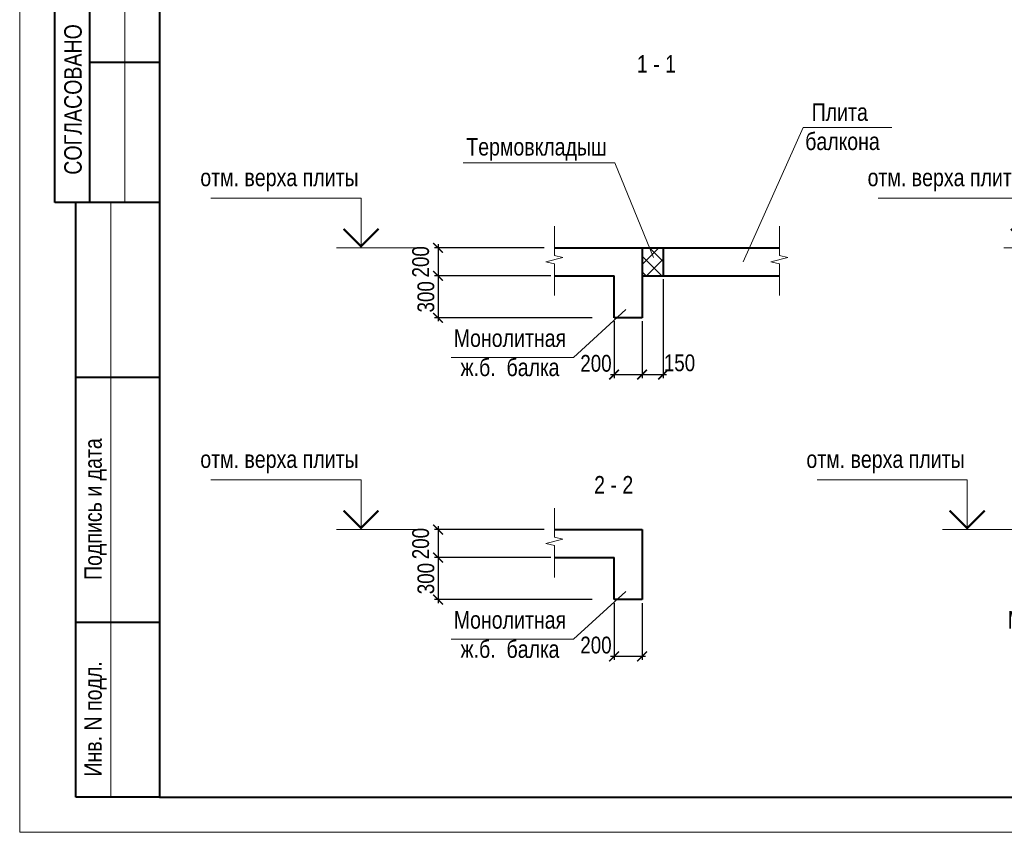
# Model space of a CAD drawing. Header units: inches. Extents: x -8638239 to -8523853, y 3840912 to 4564380.
# Tile 69 of 106: x -8612184 to -8584045, y 4325646 to 4348868. Entities that reach past the tile are written whole.
import ezdxf
from ezdxf.enums import TextEntityAlignment as Align

# ---------------------------------------------------------------- set-up
doc = ezdxf.new("R2010")
doc.units = ezdxf.units.IN
doc.header["$LTSCALE"] = 1000
doc.header["$MEASUREMENT"] = 0
for name, color, linetype, lineweight in [('СК-050-П(литы перекрытия)', 3, 'Continuous', 40), ('СК-110-О-РАЗМЕРЫ', 7, 'Continuous', 15), ('СК-200-Р(амка)', 7, 'Continuous', 40), ('СК-210-Р-РАМКА ЛИНИИ ТОНКИЕ', 7, 'Continuous', 15), ('СК-220-Р-РАМКА ТЕКСТ', 7, 'Continuous', 15), ('СК-400-Т(екст)', 7, 'Continuous', 20), ('СК-600-Ш(триховка)', 250, 'Continuous', 13)]:
    doc.layers.add(name, color=color, linetype=linetype, lineweight=lineweight)
doc.styles.add('RUSS', font='arial.ttf', dxfattribs={"width": 0.8})
doc.dimstyles.new('50', dxfattribs={"dimtxt": 480, "dimasz": 280, "dimexe": 100, "dimexo": 100, "dimgap": 100, "dimtad": 1, "dimdec": 0, "dimlfac": 0.25, "dimzin": 0, "dimdsep": 46, "dimtxsty": 'RUSS', "dimblk": 'ARCHTICK', "dimcen": 0.09, "dimdle": 100, "dimclrd": 7, "dimclre": 7, "dimclrt": 7, "dimadec": 0, "dimazin": 0, "dimtfac": 1, "dimtdec": 0, "dimtmove": 2, "dimatfit": 3, "dimldrblk": 'ARCHTICK', "dimfxl": 1, "dimtolj": 1, "dimtzin": 0, "dimarcsym": 0})

# ---------------------------------------------------------------- blocks, each defined once
blk = doc.blocks.new('_ArchTick')
at = {"color": 0, "linetype": 'ByBlock', "const_width": 0.15}
blk.add_lwpolyline([(-0.5, -0.5), (0.5, 0.5)], dxfattribs=at)
blk = doc.blocks.new('*D59')
at = {"layer": 'Defpoints', "color": 0, "transparency": 16777216}
for p in [(-8597100, 4342349), (-8600228, 4341549), (-8596904, 4341549)]:
    blk.add_point(p, dxfattribs=at)
at = {"layer": 'СК-110-О-РАЗМЕРЫ', "color": 7, "lineweight": -2, "transparency": 16777216}
for p, q in [((-8597200, 4342349), (-8600328, 4342349)), ((-8600228, 4342449), (-8600228, 4341449)), ((-8597004, 4341549), (-8600328, 4341549))]:
    blk.add_line(p, q, dxfattribs=at)
at = {"layer": 'СК-110-О-РАЗМЕРЫ', "color": 7, "lineweight": -2, "transparency": 16777216, "xscale": 280, "yscale": 280, "zscale": 280}
for p, rotation in [((-8600228, 4342349), 90), ((-8600228, 4341549), 270)]:
    blk.add_blockref('_ArchTick', p, dxfattribs=dict(at, rotation=rotation))
at = {"layer": 'СК-110-О-РАЗМЕРЫ', "color": 7, "transparency": 16777216, "insert": (-8600723, 4341949), "char_height": 480, "attachment_point": 5, "rotation": 90, "style": 'RUSS'}
blk.add_mtext('\\A1;200', dxfattribs=at)
blk = doc.blocks.new('*D60')
at = {"layer": 'Defpoints', "color": 0, "transparency": 16777216}
for p in [(-8596904, 4341549), (-8600228, 4340349), (-8595724, 4340349)]:
    blk.add_point(p, dxfattribs=at)
at = {"layer": 'СК-110-О-РАЗМЕРЫ', "color": 7, "lineweight": -2, "transparency": 16777216}
for p, q in [((-8597004, 4341549), (-8600328, 4341549)), ((-8600228, 4341649), (-8600228, 4340249)), ((-8595824, 4340349), (-8600328, 4340349))]:
    blk.add_line(p, q, dxfattribs=at)
at = {"layer": 'СК-110-О-РАЗМЕРЫ', "color": 7, "lineweight": -2, "transparency": 16777216, "xscale": 280, "yscale": 280, "zscale": 280}
for p, rotation in [((-8600228, 4341549), 90), ((-8600228, 4340349), 270)]:
    blk.add_blockref('_ArchTick', p, dxfattribs=dict(at, rotation=rotation))
at = {"layer": 'СК-110-О-РАЗМЕРЫ', "color": 7, "transparency": 16777216, "insert": (-8600574, 4340949), "char_height": 480, "attachment_point": 5, "rotation": 90, "style": 'RUSS'}
blk.add_mtext('\\A1;300', dxfattribs=at)
blk = doc.blocks.new('*U14')
at = {"layer": 'СК-400-Т(екст)', "color": 0}
for p, q in [((0, 0), (0, 7.11)), ((0, 7.11), (21.45, 7.11)), ((-9, 0), (3.5, 0))]:
    blk.add_line(p, q, dxfattribs=at)
at = {"layer": 'СК-400-Т(екст)', "color": 0, "const_width": 0.3}
blk.add_lwpolyline([(-2.5, 2.71), (0, 0.21), (2.5, 2.71)], dxfattribs=at)
at = {"layer": 'СК-400-Т(екст)', "color": 0, "width": 0.8}
for tag, p in [('ОТМЕТКА1', (11.66, 8.06)), ('КОММЕНТАРИЙ', (11.75, 4.27))]:
    blk.add_attdef(tag, p, '', height=2.5, dxfattribs=at)
blk = doc.blocks.new('*D61')
at = {"layer": 'Defpoints', "color": 0, "transparency": 16777216}
for p in [(-8593797, 4341549), (-8594397, 4340224), (-8593797, 4338726)]:
    blk.add_point(p, dxfattribs=at)
at = {"layer": 'СК-110-О-РАЗМЕРЫ', "color": 7, "lineweight": -2, "transparency": 16777216}
for p, q in [((-8593797, 4341449), (-8593797, 4338626)), ((-8594397, 4340124), (-8594397, 4338626)), ((-8594497, 4338726), (-8593697, 4338726))]:
    blk.add_line(p, q, dxfattribs=at)
at = {"layer": 'СК-110-О-РАЗМЕРЫ', "color": 7, "lineweight": -2, "transparency": 16777216, "xscale": 280, "yscale": 280, "zscale": 280, "rotation": 180}
blk.add_blockref('_ArchTick', (-8594397, 4338726), dxfattribs=at)
at = {"layer": 'СК-110-О-РАЗМЕРЫ', "color": 7, "lineweight": -2, "transparency": 16777216, "xscale": 280, "yscale": 280, "zscale": 280}
blk.add_blockref('_ArchTick', (-8593797, 4338726), dxfattribs=at)
at = {"layer": 'СК-110-О-РАЗМЕРЫ', "color": 7, "transparency": 16777216, "insert": (-8593328, 4339059), "char_height": 480, "attachment_point": 5, "style": 'RUSS'}
blk.add_mtext('\\A1;150', dxfattribs=at)
blk = doc.blocks.new('*D62')
at = {"layer": 'Defpoints', "color": 0, "transparency": 16777216}
for p in [(-8595197, 4340349), (-8594397, 4340349), (-8594397, 4338726)]:
    blk.add_point(p, dxfattribs=at)
at = {"layer": 'СК-110-О-РАЗМЕРЫ', "color": 7, "lineweight": -2, "transparency": 16777216}
for p, q in [((-8595197, 4340249), (-8595197, 4338626)), ((-8594397, 4340249), (-8594397, 4338626)), ((-8595297, 4338726), (-8594297, 4338726))]:
    blk.add_line(p, q, dxfattribs=at)
at = {"layer": 'СК-110-О-РАЗМЕРЫ', "color": 7, "lineweight": -2, "transparency": 16777216, "xscale": 280, "yscale": 280, "zscale": 280, "rotation": 180}
blk.add_blockref('_ArchTick', (-8595197, 4338726), dxfattribs=at)
at = {"layer": 'СК-110-О-РАЗМЕРЫ', "color": 7, "lineweight": -2, "transparency": 16777216, "xscale": 280, "yscale": 280, "zscale": 280}
blk.add_blockref('_ArchTick', (-8594397, 4338726), dxfattribs=at)
at = {"layer": 'СК-110-О-РАЗМЕРЫ', "color": 7, "transparency": 16777216, "insert": (-8595715, 4339045), "char_height": 480, "attachment_point": 5, "style": 'RUSS'}
blk.add_mtext('\\A1;200', dxfattribs=at)
blk = doc.blocks.new('*D53')
at = {"layer": 'Defpoints', "color": 0, "transparency": 16777216}
for p in [(-8597100, 4334297), (-8600228, 4333497), (-8596904, 4333497)]:
    blk.add_point(p, dxfattribs=at)
at = {"layer": 'СК-110-О-РАЗМЕРЫ', "color": 7, "lineweight": -2, "transparency": 16777216}
for p, q in [((-8597200, 4334297), (-8600328, 4334297)), ((-8600228, 4334397), (-8600228, 4333397)), ((-8597004, 4333497), (-8600328, 4333497))]:
    blk.add_line(p, q, dxfattribs=at)
at = {"layer": 'СК-110-О-РАЗМЕРЫ', "color": 7, "lineweight": -2, "transparency": 16777216, "xscale": 280, "yscale": 280, "zscale": 280}
for p, rotation in [((-8600228, 4334297), 90), ((-8600228, 4333497), 270)]:
    blk.add_blockref('_ArchTick', p, dxfattribs=dict(at, rotation=rotation))
at = {"layer": 'СК-110-О-РАЗМЕРЫ', "color": 7, "transparency": 16777216, "insert": (-8600723, 4333897), "char_height": 480, "attachment_point": 5, "rotation": 90, "style": 'RUSS'}
blk.add_mtext('\\A1;200', dxfattribs=at)
blk = doc.blocks.new('*D54')
at = {"layer": 'Defpoints', "color": 0, "transparency": 16777216}
for p in [(-8596904, 4333497), (-8600228, 4332297), (-8595724, 4332297)]:
    blk.add_point(p, dxfattribs=at)
at = {"layer": 'СК-110-О-РАЗМЕРЫ', "color": 7, "lineweight": -2, "transparency": 16777216}
for p, q in [((-8597004, 4333497), (-8600328, 4333497)), ((-8600228, 4333597), (-8600228, 4332197)), ((-8595824, 4332297), (-8600328, 4332297))]:
    blk.add_line(p, q, dxfattribs=at)
at = {"layer": 'СК-110-О-РАЗМЕРЫ', "color": 7, "lineweight": -2, "transparency": 16777216, "xscale": 280, "yscale": 280, "zscale": 280}
for p, rotation in [((-8600228, 4333497), 90), ((-8600228, 4332297), 270)]:
    blk.add_blockref('_ArchTick', p, dxfattribs=dict(at, rotation=rotation))
at = {"layer": 'СК-110-О-РАЗМЕРЫ', "color": 7, "transparency": 16777216, "insert": (-8600574, 4332897), "char_height": 480, "attachment_point": 5, "rotation": 90, "style": 'RUSS'}
blk.add_mtext('\\A1;300', dxfattribs=at)
blk = doc.blocks.new('*D55')
at = {"layer": 'Defpoints', "color": 0, "transparency": 16777216}
for p in [(-8595197, 4332297), (-8594397, 4332297), (-8594397, 4330675)]:
    blk.add_point(p, dxfattribs=at)
at = {"layer": 'СК-110-О-РАЗМЕРЫ', "color": 7, "lineweight": -2, "transparency": 16777216}
for p, q in [((-8595197, 4332197), (-8595197, 4330575)), ((-8594397, 4332197), (-8594397, 4330575)), ((-8595297, 4330675), (-8594297, 4330675))]:
    blk.add_line(p, q, dxfattribs=at)
at = {"layer": 'СК-110-О-РАЗМЕРЫ', "color": 7, "lineweight": -2, "transparency": 16777216, "xscale": 280, "yscale": 280, "zscale": 280, "rotation": 180}
blk.add_blockref('_ArchTick', (-8595197, 4330675), dxfattribs=at)
at = {"layer": 'СК-110-О-РАЗМЕРЫ', "color": 7, "lineweight": -2, "transparency": 16777216, "xscale": 280, "yscale": 280, "zscale": 280}
blk.add_blockref('_ArchTick', (-8594397, 4330675), dxfattribs=at)
at = {"layer": 'СК-110-О-РАЗМЕРЫ', "color": 7, "transparency": 16777216, "insert": (-8595715, 4330994), "char_height": 480, "attachment_point": 5, "style": 'RUSS'}
blk.add_mtext('\\A1;200', dxfattribs=at)

msp = doc.modelspace()

# ---------------------------------------------------------------- hatches: boundary and pattern name
at = {"layer": 'СК-220-Р-РАМКА ТЕКСТ'}
h = msp.add_hatch(dxfattribs=at)
h.set_pattern_fill('ANSI37', color=256, scale=100)
h.set_pattern_definition([(45, (-12308735.75, 4322908.26), (-224.506403, 224.506403), []), (135, (-12308735.75, 4322908.26), (-224.506403, -224.506403), [])])
h.paths.add_polyline_path([(-8593797.1, 4342348.6), (-8594397.1, 4342348.6), (-8594397.1, 4341548.6), (-8593797.1, 4341548.6)])

# ---------------------------------------------------------------- linework, layer by layer
at = {"layer": 'СК-050-П(литы перекрытия)'}
for p, q in [((-8596903.8, 4342348.6), (-8590473.7, 4342348.6)), ((-8594397.1, 4342348.6), (-8594397.1, 4340348.6)), ((-8593797.1, 4342348.6), (-8593797.1, 4341548.6)), ((-8596903.8, 4341548.6), (-8595197.1, 4341548.6)), ((-8595197.1, 4340348.6), (-8595197.1, 4341548.6)), ((-8594397.1, 4341548.6), (-8590473.7, 4341548.6)), ((-8594397.1, 4340348.6), (-8595197.1, 4340348.6)), ((-8596903.8, 4334297.2), (-8594397.1, 4334297.2)), ((-8594397.1, 4334297.2), (-8594397.1, 4332297.2)), ((-8596903.8, 4333497.2), (-8595197.1, 4333497.2)), ((-8595197.1, 4332297.2), (-8595197.1, 4333497.2)), ((-8594397.1, 4332297.2), (-8595197.1, 4332297.2))]:
    msp.add_line(p, q, dxfattribs=at)
at = {"layer": 'СК-200-Р(амка)'}
for p, q in [((-8608183.8, 4384045.8), (-8608183.8, 4326645.8)), ((-8611183.8, 4343645.8), (-8611183.8, 4369645.8)), ((-8610183.8, 4343645.8), (-8610183.8, 4369645.8)), ((-8608183.8, 4347645.8), (-8610183.8, 4347645.8)), ((-8608183.8, 4343645.8), (-8611183.8, 4343645.8)), ((-8610583.8, 4326645.8), (-8610583.8, 4343645.8)), ((-8608183.8, 4338645.8), (-8610583.8, 4338645.8)), ((-8608183.8, 4331645.8), (-8610583.8, 4331645.8)), ((-8608183.8, 4326645.8), (-8529183.8, 4326645.8))]:
    msp.add_line(p, q, dxfattribs=at)
at = {"layer": 'СК-210-Р-РАМКА ЛИНИИ ТОНКИЕ'}
for p, q in [((-8612183.8, 4325645.8), (-8612183.8, 4385045.8)), ((-8609183.8, 4343645.8), (-8609183.8, 4369645.8)), ((-8609583.8, 4326645.8), (-8609583.8, 4343645.8)), ((-8528183.8, 4325645.8), (-8612183.8, 4325645.8))]:
    msp.add_line(p, q, dxfattribs=at)
at = {"layer": 'СК-210-Р-РАМКА ЛИНИИ ТОНКИЕ', "lineweight": 40, "ltscale": 2}
msp.add_line((-8608183.8, 4326645.8), (-8610583.8, 4326645.8), dxfattribs=at)
at = {"layer": 'СК-220-Р-РАМКА ТЕКСТ'}
for p, q in [((-8594864.5, 4340582.8), (-8596352.2, 4339218.1)), ((-8599856.5, 4339218.1), (-8596352.2, 4339218.1)), ((-8594864.5, 4332531.5), (-8596352.2, 4331166.8)), ((-8599856.5, 4331166.8), (-8596352.2, 4331166.8))]:
    msp.add_line(p, q, dxfattribs=at)
at = {"layer": 'СК-400-Т(екст)'}
for p, q in [((-8591505.4, 4341949.7), (-8589797.2, 4345788.9)), ((-8589797.2, 4345788.9), (-8587264.2, 4345788.9)), ((-8595173.1, 4344780.4), (-8599511.8, 4344780.4)), ((-8594068, 4342068.6), (-8595173.1, 4344780.4))]:
    msp.add_line(p, q, dxfattribs=at)
at = {"layer": 'СК-600-Ш(триховка)', "linetype": 'ByBlock'}
for points in [[(-8596903.8, 4342964.7), (-8596903.8, 4342131.7), (-8596663.8, 4342071.7), (-8597143.8, 4341951.7), (-8596903.8, 4341891.7), (-8596903.8, 4340981.7)], [(-8590473.7, 4342964.7), (-8590473.7, 4342131.7), (-8590233.7, 4342071.7), (-8590713.7, 4341951.7), (-8590473.7, 4341891.7), (-8590473.7, 4340981.7)], [(-8596903.8, 4334913.4), (-8596903.8, 4334080.4), (-8596663.8, 4334020.4), (-8597143.8, 4333900.4), (-8596903.8, 4333840.4), (-8596903.8, 4332930.4)]]:
    msp.add_lwpolyline(points, dxfattribs=at)

# ---------------------------------------------------------------- block references
at = {"layer": 'СК-400-Т(екст)', "ltscale": 0.5}
ref = msp.add_blockref('*U14', (-8602428.3, 4342348.6), dxfattribs=dict(at, xscale=-200, yscale=200, zscale=200))
ref.add_attrib('ОТМЕТКА1', 'отм. верха плиты', dxfattribs={"height": 500, "style": 'RUSS', "width": 0.8}).set_placement((-8604760.9, 4343960.2), align=Align.BOTTOM_CENTER)
ref = msp.add_blockref('*U14', (-8583358.1, 4342348.6), dxfattribs=dict(at, xscale=-200, yscale=200, zscale=200))
ref.add_attrib('ОТМЕТКА1', 'отм. верха плиты', dxfattribs={"height": 500, "style": 'RUSS', "width": 0.8}).set_placement((-8585690.8, 4343960.2), align=Align.BOTTOM_CENTER)
ref = msp.add_blockref('*U14', (-8602428.3, 4334297.2), dxfattribs=dict(at, xscale=-200, yscale=200, zscale=200))
ref.add_attrib('ОТМЕТКА1', 'отм. верха плиты', dxfattribs={"height": 500, "style": 'RUSS', "width": 0.8}).set_placement((-8604760.9, 4335908.9), align=Align.BOTTOM_CENTER)
ref = msp.add_blockref('*U14', (-8585106.9, 4334297.2), dxfattribs=dict(at, xscale=-200, yscale=200, zscale=200))
ref.add_attrib('ОТМЕТКА1', 'отм. верха плиты', dxfattribs={"height": 500, "style": 'RUSS', "width": 0.8}).set_placement((-8587439.6, 4335908.9), align=Align.BOTTOM_CENTER)

# ---------------------------------------------------------------- texts
at = {"layer": 'СК-200-Р(амка)', "style": 'RUSS', "width": 0.8}
for s, p in [('СОГЛАСОВАНО', (-8610411.1, 4344438)), ('Подпись и дата', (-8609838.6, 4332857.1)), ('Инв. N подл.', (-8609838.6, 4327237.5))]:
    msp.add_text(s, height=500, rotation=90, dxfattribs=at).set_placement(p)
at = {"layer": 'СК-220-Р-РАМКА ТЕКСТ', "char_height": 500, "width": 31067.545, "attachment_point": 5, "rotation": 360, "style": 'RUSS'}
for s, insert in [('1 - 1', (-8593985.7, 4347605.3)), ('Монолитная\\Pж.б.  балка', (-8598172.3, 4339346.6)), ('2 - 2', (-8595208.5, 4335577.3)), ('Монолитная\\Pж.б.  балка', (-8598172.3, 4331295.2)), ('Монолитная\\Pж.б.  балка', (-8582341.8, 4331295.2))]:
    msp.add_mtext(s, dxfattribs=dict(at, insert=insert))
at = {"layer": 'СК-400-Т(екст)', "char_height": 500, "width": 31067.545, "attachment_point": 5, "rotation": 360, "style": 'RUSS'}
for s, insert in [('Плита\\P балкона', (-8588747.5, 4345806.1)), ('Термовкладыш', (-8597414.7, 4345161.1))]:
    msp.add_mtext(s, dxfattribs=dict(at, insert=insert))

# ---------------------------------------------------------------- dimensions: what is measured, and where the dimension line sits
at = {"layer": 'СК-110-О-РАЗМЕРЫ'}
for base, p1, p2, picture, middle in [((-8600228.3, 4341548.6), (-8597100.2, 4342348.6), (-8596903.8, 4341548.6), '*D59', (-8600723.4, 4341948.6)), ((-8600228.3, 4340348.6), (-8596903.8, 4341548.6), (-8595723.6, 4340348.6), '*D60', (-8600573.5, 4340948.6)), ((-8600228.3, 4333497.2), (-8597100.2, 4334297.2), (-8596903.8, 4333497.2), '*D53', (-8600723.4, 4333897.2)), ((-8600228.3, 4332297.2), (-8596903.8, 4333497.2), (-8595723.6, 4332297.2), '*D54', (-8600573.5, 4332897.2))]:
    dim = msp.add_linear_dim(base=base, p1=p1, p2=p2, angle=90, dimstyle='50', dxfattribs=at)
    dim.commit()
    dim.dimension.update_dxf_attribs({"geometry": picture, "text_midpoint": middle})
for base, p1, p2, picture, middle in [((-8593797.1, 4338726), (-8594397.1, 4340223.9), (-8593797.1, 4341548.6), '*D61', (-8593328.2, 4339059.4)), ((-8594397.1, 4338726), (-8595197.1, 4340348.6), (-8594397.1, 4340348.6), '*D62', (-8595715, 4339045.4)), ((-8594397.1, 4330674.7), (-8595197.1, 4332297.2), (-8594397.1, 4332297.2), '*D55', (-8595715, 4330994.1))]:
    dim = msp.add_linear_dim(base=base, p1=p1, p2=p2, dimstyle='50', dxfattribs=at)
    dim.commit()
    dim.dimension.update_dxf_attribs({"geometry": picture, "text_midpoint": middle, "dimtype": 160})

doc.saveas('drawing.dxf')
